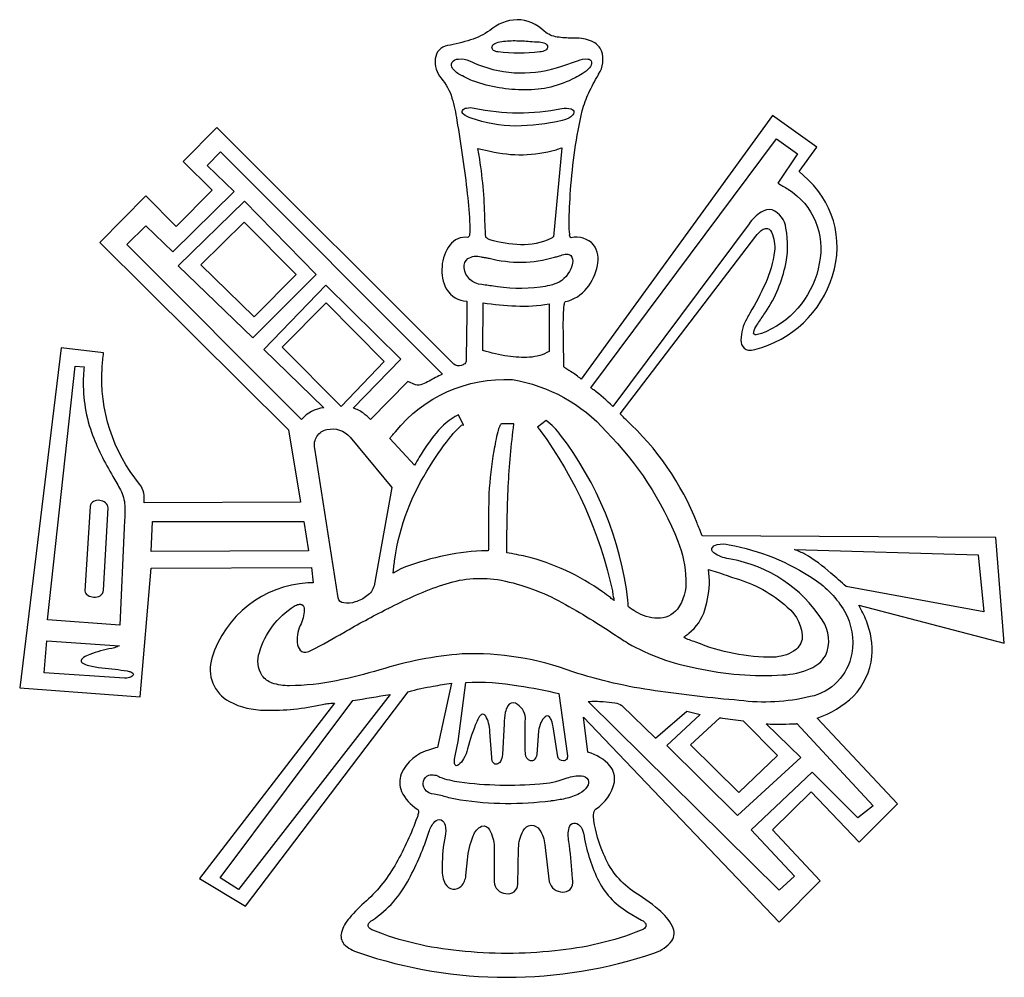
# Model space of a CAD drawing. Extents: x 0.5 to 7.88, y 2.04 to 9.22.
import ezdxf

# ---------------------------------------------------------------- set-up
doc = ezdxf.new("R2010")
doc.units = 0

msp = doc.modelspace()

# ---------------------------------------------------------------- linework, layer by layer
for points in [[(6.753472, 4.145833, 0.161089), (6.892361, 4.444444, 0.115815), (6.851029, 4.710438, 0.046506), (6.794071, 4.827994), (7.884701, 4.544324), (7.821525, 5.335772), (5.620006, 5.347689, 0.022887), (5.599026, 5.40117, -0.01959), (5.581854, 5.444232, 0.114085), (5.046686, 6.220189, -0.015408), (5.024017, 6.242873, 0.017193), (5.00496, 6.261917), (6.022881, 7.59451, -0.063104), (6.062755, 7.63731, -0.131769), (6.095128, 7.653081, -0.328298), (6.139547, 7.625048, -0.130266), (6.162342, 7.481265, -0.076794), (6.093898, 7.241226, -0.024919), (5.977477, 7.018044, 0.000927), (5.953746, 6.975889, 0.121344), (5.910394, 6.816164, 0.214397), (5.93481, 6.754294, 0.144798), (5.966607, 6.741449, 0.091895), (6.014539, 6.745842, 0.262358), (6.597696, 7.298755, 0.307922), (6.378087, 8.051028), (6.345894, 8.078436), (6.478207, 8.260797), (6.148042, 8.499185), (4.712929, 6.524138, 0.039785), (4.63418, 6.579832, -0.0096), (4.604705, 6.598836, -0.044277), (4.583333, 6.61574, 0.004341), (4.581623, 6.726187, -0.008526), (4.579378, 6.972689, -0.022001), (4.584063, 7.066444, -0.04263), (4.589008, 7.094158, -0.269512), (4.596128, 7.104607, 0.173093), (4.755175, 7.204809, 0.128198), (4.835407, 7.375517, 0.212118), (4.806428, 7.530267, 0.267494), (4.637836, 7.582593, -0.28604), (4.626757, 7.60943, -0.030411), (4.622717, 7.6858, -0.01972), (4.633965, 7.940764, -0.039936), (4.721271, 8.534953, -0.045945), (4.770694, 8.670219, -0.017117), (4.839526, 8.800934, 0.000047), (4.844049, 8.809092, 0.226169), (4.865955, 8.984465, 0.170268), (4.805333, 9.049297, 0.116044), (4.683137, 9.078481, 0.006135), (4.64417, 9.079588, -0.039452), (4.533317, 9.087739, -0.140701), (4.436407, 9.130915, 0.193984), (4.232431, 9.217487, 0.168433), (4.027575, 9.136874, -0.082612), (3.883793, 9.065959, -0.039471), (3.710518, 9.023646, 0.347619), (3.619624, 8.923823, 0.21219), (3.662833, 8.7793, -0.108468), (3.74418, 8.630156, -0.034555), (3.780826, 8.462243, -0.014389), (3.859501, 7.910963, -0.019702), (3.878055, 7.677456, -0.039436), (3.875683, 7.608293, -0.36792), (3.863087, 7.584976, 0.278952), (3.729532, 7.527722, 0.144521), (3.669839, 7.36744, 0.157389), (3.70468, 7.19643, 0.249874), (3.854728, 7.10699, -0.007909), (3.853139, 6.843987, 0.00091), (3.851153, 6.663599, -0.196613), (3.840167, 6.639029, -0.128742), (3.815103, 6.625301, -0.252048), (3.759376, 6.636172), (1.981008, 8.409792), (1.729494, 8.153529), (1.947624, 7.938975), (1.675869, 7.667219), (1.449397, 7.896074), (1.106107, 7.546825), (2.519751, 6.142713), (2.609163, 5.600378), (1.4375, 5.597222, -0.005852), (1.437683, 5.607799, 0.052853), (1.434391, 5.667406, 0.134214), (1.402778, 5.736111, -0.18936), (1.121617, 6.608764, -0.008726), (1.133533, 6.720817), (0.815285, 6.757758), (0.504187, 4.208182), (1.407671, 4.14264), (1.489914, 5.106918), (2.690972, 5.111111), (2.704861, 4.996528, -0.000008), (2.704861, 4.996528, -0.001998), (2.663979, 4.996075, 0.312249), (1.944756, 4.432326, 0.361113), (2.076777, 4.105737, 0.1158), (2.343493, 4.041541, 0.061698), (2.773649, 4.085422), (2.773649, 4.085422, -0.006388), (2.812413, 4.091039, -0.043286), (2.863042, 4.094956), (1.852272, 2.779046), (2.197929, 2.574042), (3.416667, 4.180556, -0.025196), (3.604745, 4.221644, -0.004392), (3.74074, 4.245371), (3.636617, 3.762407, 0.021779), (3.577015, 3.745724, 0.223902), (3.364699, 3.563649, 0.189439), (3.366658, 3.432944, 0.149119), (3.484047, 3.301124, -0.2443), (3.49373, 3.282352, -0.067869), (3.491588, 3.264248, -0.032667), (3.482856, 3.236754, -0.039388), (3.327155, 2.895858, -0.08136), (3.102622, 2.612175, 0.041556), (2.975322, 2.483597, 0.110588), (2.915629, 2.375577, 0.246082), (2.93483, 2.289011, 0.137012), (3.044212, 2.224793, 0.166272), (5.264799, 2.223601, 0.148464), (5.392528, 2.312431, 0.26919), (5.397683, 2.420312, 0.105263), (5.294502, 2.545812, 0.039555), (5.097222, 2.6875, -0.146447), (4.880552, 2.966149, -0.065278), (4.808299, 3.215304, -0.043697), (4.806362, 3.258959, -0.063114), (4.810477, 3.28252, -0.141087), (4.821407, 3.299932, 0.200733), (4.962051, 3.501611, 0.209324), (4.92885, 3.624478, 0.145376), (4.763889, 3.726851), (4.729631, 3.988879), (6.198092, 2.453647), (6.505615, 2.763554), (6.14685, 3.146169), (6.436481, 3.428668), (6.796454, 3.05201), (7.084911, 3.339257), (6.482974, 3.982921), (6.482974, 3.982921, 0.105673)], [(4.103119, 9.050856, -0.049226), (4.217077, 9.060449, -0.016638), (4.32917, 9.05507, 0.007119), (4.398237, 9.050856, -0.127296), (4.444735, 9.038526, -0.247938), (4.461132, 9.014618, -0.257356), (4.447056, 8.989979, -0.131063), (4.402137, 8.975456, -0.059375), (4.090137, 8.975456, -0.130167), (4.056523, 8.987602, -0.230291), (4.043505, 9.009256, -0.24716), (4.057048, 9.032859, -0.111974)], [(3.876846, 8.907892), (3.936447, 8.882867, 0.183332), (4.566985, 8.86974), (4.686189, 8.910257, -0.113814), (4.762968, 8.922717, -0.356096), (4.79092, 8.89999, -0.195555), (4.774848, 8.857665, -0.092737), (4.719556, 8.811331, -0.017494), (4.668296, 8.781539, -0.122548), (4.291647, 8.690573, -0.081787), (3.907847, 8.755756, -0.021157), (3.824435, 8.795683, 0.000686), (3.816071, 8.799956, -0.137163), (3.748966, 8.852289, -0.303653), (3.745891, 8.898767, -0.224998), (3.7931, 8.922823, -0.122937)], [(3.911494, 8.555556, 0.102287), (4.567075, 8.550914, -0.119341), (4.637357, 8.548483, -0.356019), (4.658252, 8.522888, -0.212725), (4.634452, 8.489255, -0.102397), (4.57065, 8.462712, -0.057633), (4.220219, 8.420415, -0.07942), (3.887661, 8.480154, -0.109781), (3.830712, 8.509485, -0.355828), (3.822702, 8.537354, -0.208704), (3.85313, 8.555474, -0.096042)], [(6.176642, 8.323865), (6.333942, 8.213004), (6.187042, 7.991299, -0.008769), (6.263742, 7.947207, -0.316286), (6.498068, 7.390572, -0.247348), (6.102542, 6.880411, -0.084), (6.024907, 6.855398, -0.60031), (6.006017, 6.874302, -0.087653), (6.030514, 6.927848, -0.014469), (6.083042, 7.006764, 0.096859), (6.241439, 7.363006, 0.111451), (6.247492, 7.654883, 0.282961), (6.14337, 7.792555, 0.190913), (6.063171, 7.775488, 0.097928), (5.971242, 7.686178), (4.949439, 6.317817, 0.044013), (4.806956, 6.442019, -0.004981), (4.785639, 6.458469)], [(2.617089, 6.22075), (1.308347, 7.532236), (1.450174, 7.672817), (1.652812, 7.476553), (2.111712, 7.930253), (1.909075, 8.123413), (2.010403, 8.226636), (3.673161, 6.560736, -0.000574), (3.669408, 6.558891, 0.015053), (3.574074, 6.50926, 0.00004), (3.572951, 6.508623, -0.042508), (3.523796, 6.484515, -0.170281), (3.470524, 6.480768), (3.413304, 6.50471), (3.1344, 6.22075, 0.034754), (3.080168, 6.267611, 0.09661), (3.003472, 6.305556), (3.362062, 6.671832), (2.798276, 7.227096), (2.33461, 6.74465), (2.782767, 6.307814, 0.204681)], [(4.568467, 8.257999), (4.506481, 7.589328, 0.060109), (4.494394, 7.582442, -0.021573), (4.485337, 7.576653, -0.118565), (4.258977, 7.531146, -0.061684), (4.027754, 7.567553, -0.096847), (4.017886, 7.571721, -0.034572), (4.009907, 7.578018, 0.020361), (4.004446, 7.582509, 0.068296), (3.998704, 7.585753, 0.000009), (3.998491, 7.588541, -0.009453), (3.992746, 7.678703, -0.000068), (3.991929, 7.699891, 0.034108), (3.952229, 8.172199), (3.93791, 8.253232), (4.029686, 8.231782, 0.127572), (4.524356, 8.242507, 0.03702)], [(3.962339, 7.439539, 0.027122), (3.995059, 7.434291, -0.029869), (4.023115, 7.429751, 0.136712), (4.513017, 7.437156, -0.025821), (4.527071, 7.440641, 0.050688), (4.559492, 7.450553, -0.092157), (4.605391, 7.459707, -0.171079), (4.634295, 7.450166, -0.264209), (4.648113, 7.392836, -0.203292), (4.548767, 7.250026, -0.070339), (4.406922, 7.212651, -0.074566), (4.039817, 7.221751, 0.000834), (4.018083, 7.224795, -0.006283), (3.968297, 7.232133, -0.364276), (3.83479, 7.358681, -0.251523), (3.864368, 7.426611, -0.220498)], [(4.472222, 7.087962), (4.472222, 6.731482, -0.12433), (4.326493, 6.687602, -0.055032), (4.163874, 6.694885, -0.041119), (3.977054, 6.73815), (3.978336, 7.096049, 0.03376), (4.222986, 7.071612, 0.065003)], [(0.920097, 6.620735), (0.98804, 6.615968, 0.010715), (0.981482, 6.550926, 0.093554), (1.042151, 6.124547, 0.04613), (1.203562, 5.793869, -0.003736), (1.259778, 5.6934, -0.107831), (1.2918, 5.576325, -0.034364), (1.28968, 5.453076, 0.004324), (1.287204, 5.40971), (1.253856, 4.679054), (0.712729, 4.718379)], [(4.197712, 6.519822, -0.171883), (4.900664, 6.130887, -0.101738), (5.437337, 5.308129, -0.087499), (5.498126, 5.021043, -0.17325), (5.433763, 4.798672, -0.236599), (5.285811, 4.731176, -0.130106), (5.122664, 4.779569, -0.014585), (5.066637, 4.815319, -0.005277), (5.065696, 4.831613, 0.016625), (5.063063, 4.866579, 0.134541), (4.55886, 6.103803, 0.070238), (4.451592, 6.213474), (4.386032, 6.16344, -0.009991), (4.395921, 6.151197, 0.011069), (4.40629, 6.138397, -0.104784), (4.947435, 4.935714, 0.042505), (4.949388, 4.915088, 0.013909), (4.953682, 4.894638, -0.031312), (4.959351, 4.864178, -0.005188), (4.932043, 4.885298, 0.020848), (4.873533, 4.928546, 0.091308), (4.299022, 5.194361, 0.00471), (4.155986, 5.221787, -0.011299), (4.166711, 5.718967, -0.018145), (4.208437, 6.187256), (4.115469, 6.187256, 0.238018), (4.102425, 6.171197, 0.037098), (4.088013, 6.127733, 0.022207), (4.058551, 5.98532, 0.028089), (4.02131, 5.665667, 0.006719), (4.018438, 5.381103, -0.001774), (4.018062, 5.278285, -0.035497), (4.016525, 5.236665), (3.966474, 5.236665, 0.081421), (3.360961, 5.101483), (3.303743, 5.068044, 0.000025), (3.304328, 5.073692, -0.006209), (3.315678, 5.174085, -0.108485), (3.582219, 5.87459, -0.035907), (3.747954, 6.107972, -0.038529), (3.80496, 6.167716, -0.367921), (3.831779, 6.178932), (3.792454, 6.256392, 0.103821), (3.624833, 6.118652, 0.034467), (3.499232, 5.938161, 0.023287), (3.464656, 5.87735), (3.277526, 6.078814, 0.000147), (3.293286, 6.097195, -0.000437), (3.320444, 6.128846, -0.241595)], [(2.981271, 6.089087), (3.294751, 5.710047), (3.160635, 4.974624, -0.164413), (3.107423, 4.897927, -0.095996), (3.018668, 4.852746, -0.115086), (2.933414, 4.845561, -0.339876), (2.890704, 4.882847), (2.716665, 6.004461, -0.426132), (2.807483, 6.145107, -0.278227)], [(1.032529, 5.569447), (0.992229, 4.936346, 0.248764), (1.014322, 4.903318, 0.126208), (1.060798, 4.889546, 0.149622), (1.107765, 4.900149, 0.251759), (1.131331, 4.940246), (1.166431, 5.557747, 0.234181), (1.147702, 5.596504, 0.141759), (1.104355, 5.614298, 0.154075), (1.058571, 5.606742, 0.23992)], [(4.650132, 4.330003, 0.098932), (3.821405, 4.463376, 0.057172), (3.202793, 4.34319, -0.018896), (2.879066, 4.261864, -0.049828), (2.526071, 4.2251, -0.092117), (2.396931, 4.245487, -0.143859), (2.321638, 4.300319, -0.226162), (2.301247, 4.475351, -0.180625), (2.561839, 4.821097, -0.08046), (2.596587, 4.835236, -0.166799), (2.619701, 4.833202, -0.271085), (2.637674, 4.794544, -0.115662), (2.60714, 4.676382, 0.154191), (2.587764, 4.53273, 0.221061), (2.619539, 4.481638, 0.152782), (2.649995, 4.476543, 0.094876), (2.691767, 4.490897, 0.008755), (2.934129, 4.624771, -0.014829), (3.259128, 4.800839, 0.000259), (3.290137, 4.816049, -0.037267), (3.67518, 4.981937, -0.119311), (4.085136, 5.021244, -0.078444), (4.541327, 4.862896, -0.025511), (4.95824, 4.61195, 0.001675), (5.062539, 4.544576, 0.083313), (5.578499, 4.35666, 0.069186), (6.222304, 4.305826, 0.089), (6.432156, 4.353902, 0.154449), (6.54342, 4.448447, 0.267611), (6.51969, 4.718535, 0.207253), (5.833731, 5.173832, -0.091792), (5.721238, 5.210847, -0.107383), (5.697539, 5.232399, -0.20157), (5.692781, 5.253042, -0.276886), (5.731819, 5.282778, -0.109157), (5.821814, 5.282418, -0.10095), (6.460539, 5.023688, -0.111639), (6.686874, 4.783712, -0.174357), (6.740789, 4.466974, -0.308209), (6.428955, 4.143157, -0.091771), (5.898099, 4.114781, -0.014603), (5.267405, 4.187786, -0.044198)], [(7.688654, 5.207162), (7.730362, 4.779262), (6.699333, 4.968757, 0.011223), (6.584755, 5.06985, 0.049552), (6.390619, 5.210701, 0.013184), (6.313142, 5.246506)], [(5.675926, 5.013889), (5.666667, 5.097222, -0.016991), (5.798754, 5.053754, 0.00826), (5.865057, 5.031264, -0.117043), (6.257727, 4.814255, -0.247791), (6.368439, 4.571579, -0.204523), (6.304697, 4.483027, -0.122745), (6.154426, 4.438951, -0.102082), (5.572917, 4.552083, -0.01652), (5.523913, 4.568877, -0.059934), (5.48244, 4.588506, 0.012025), (5.513726, 4.612808, -0.00069), (5.520574, 4.618297, 0.150978), (5.64027, 4.79471, 0.059156)], [(1.288631, 4.281162), (0.686729, 4.322961), (0.707529, 4.560646), (1.252231, 4.524246, 0.027482), (1.234463, 4.517797, -0.048428), (1.193731, 4.504746, 0.039593), (1.029077, 4.459763, 0.055938), (0.982992, 4.436895, 0.192742), (0.964605, 4.414828, 0.305228), (0.976564, 4.394352, 0.081439), (1.02152, 4.376258, 0.045596), (1.221031, 4.350369, 0.004826), (1.310731, 4.336087, -0.048473), (1.337294, 4.328611, -0.099319), (1.351884, 4.319672, -0.440916), (1.352331, 4.300683, -0.134134), (1.326452, 4.285664, -0.093601)], [(4.134861, 3.940617), (4.122944, 3.709161, -0.12517), (4.107945, 3.657801, -0.201482), (4.080773, 3.636673, -0.286086), (4.054722, 3.646263, -0.173685), (4.043085, 3.687061), (4.028765, 3.879499, 0.047231), (4.018673, 3.94557, 0.089033), (3.997184, 3.997503, 0.409675), (3.966754, 4.008963, 0.121761), (3.948953, 3.991286, 0.052546), (3.929839, 3.953617, 0.041592), (3.861896, 3.752079, -0.075011), (3.831971, 3.677204, -0.102962), (3.793217, 3.630981, -0.174924), (3.776849, 3.625431, -0.28977), (3.765858, 3.635226, -0.103051), (3.762772, 3.663094, -0.042557), (3.770119, 3.711761), (3.791569, 3.807981), (3.847222, 4.25, -0.058253), (4.244402, 4.223741, -0.024394), (4.546296, 4.166667), (4.609253, 3.698761, -0.489946), (4.579304, 3.662348, -0.355936), (4.537735, 3.692261), (4.503158, 3.915917, 0.044593), (4.490429, 3.964337, 0.09613), (4.475282, 3.990966, 0.446236), (4.441927, 3.992628, 0.113222), (4.411478, 3.948455, 0.061684), (4.392315, 3.885999), (4.380399, 3.709161, -0.168402), (4.361478, 3.67009, -0.242685), (4.333617, 3.662835, -0.329746), (4.295772, 3.713061, -0.023132), (4.294581, 3.983517, 0.270208), (4.219636, 4.093719, 0.379978), (4.163672, 4.074583, 0.093976), (4.144021, 4.025016, 0.048727)], [(2.1434, 2.697849), (2.007532, 2.78486), (3.001583, 4.113878, 0.002712), (3.281679, 4.160371)], [(6.901772, 3.325625), (6.787336, 3.235076), (6.444064, 3.577139), (5.987546, 3.145682), (6.311751, 2.798817), (6.197333, 2.69395), (4.765796, 4.106962, -0.042165), (4.878289, 4.106148, -0.02833), (4.964764, 4.096535, -0.129848), (5.018501, 4.077044), (5.269999, 3.831019), (5.506003, 4.033675), (5.606121, 4.009824), (5.354625, 3.776219), (5.883853, 3.252987), (6.358246, 3.687964), (6.099599, 3.940689, 0.04008), (6.220787, 3.936746, 0.007549), (6.325776, 3.94077, -0.004502), (6.329861, 3.940972)], [(5.928432, 3.961453), (6.184586, 3.701397), (5.894163, 3.424569), (5.533122, 3.783333), (5.751594, 3.984871, -0.000365), (5.772211, 3.981912, 0.011013)], [(4.699893, 3.416643, -0.070104), (4.593729, 3.378645, -0.022975), (4.492421, 3.361839, 0.00028), (4.484146, 3.360743, -0.067831), (3.808307, 3.367243, -0.025847), (3.709343, 3.389348, 0.025792), (3.610454, 3.411443, -0.215589), (3.540407, 3.449649, -0.223903), (3.530145, 3.510401, -0.249933), (3.571061, 3.553854, -0.210892), (3.654546, 3.540161, 0.048285), (3.725177, 3.519014, 0.022078), (3.801157, 3.503743, 0.052061), (4.404286, 3.489461, 0.069719), (4.594023, 3.529114, -0.000635), (4.608117, 3.533661, -0.108783), (4.715145, 3.549192, -0.256175), (4.764403, 3.52049, -0.254116), (4.758462, 3.469118, -0.133172)], [(5.063117, 2.528867), (5.165619, 2.468976, -0.056084), (5.186513, 2.453155, -0.136811), (5.198694, 2.434046, -0.244616), (5.193445, 2.413226, -0.119002), (5.162044, 2.392276, -0.073331), (4.516014, 2.238822, -0.057673), (3.798467, 2.238822, -0.07333), (3.152419, 2.392276, -0.118996), (3.121026, 2.413226, -0.244542), (3.115776, 2.434046, -0.136829), (3.127953, 2.453155, -0.056117), (3.148844, 2.468976, 0.128223), (3.422549, 2.777199, 0.043664), (3.571996, 3.128457, -0.122955), (3.616614, 3.206333, -0.288809), (3.662578, 3.219809, -0.240335), (3.693345, 3.179863, -0.121614), (3.692372, 3.097474, 0.048191), (3.671712, 2.87546, -0.000986), (3.670922, 2.847115, 0.146446), (3.694482, 2.740148, 0.22951), (3.752123, 2.700376, 0.228959), (3.813562, 2.722648, 0.174917), (3.848517, 2.801814), (3.861625, 2.921017, -0.077747), (3.903797, 3.099358, -0.199579), (3.966526, 3.172348, -0.36548), (4.026571, 3.143812, -0.120038), (4.060689, 3.017578), (4.060689, 2.756242, 0.391791), (4.14889, 2.666928, 0.178407), (4.209529, 2.680463, 0.255478), (4.237092, 2.737446), (4.244242, 3.008442, -0.118447), (4.276981, 3.136621, -0.253737), (4.338106, 3.180701, -0.253366), (4.401468, 3.14483, -0.127274), (4.440921, 3.03316), (4.474287, 2.755375, 0.338998), (4.574413, 2.678496, 0.202375), (4.629839, 2.698908, 0.228363), (4.6495, 2.76489, -0.000809), (4.645556, 2.813373, 0.015722), (4.6209, 3.057824, -0.116362), (4.622448, 3.161522, -0.303952), (4.657403, 3.196118, -0.227728), (4.70152, 3.176842, -0.148035), (4.730551, 3.118924, 0.068627), (4.835152, 2.778545, 0.148882)]]:
    msp.add_lwpolyline(points, format="xyb", close=True)
for points in [[(2.188557, 7.858229), (1.692715, 7.373112), (2.252925, 6.831968), (2.726126, 7.307551)], [(1.861932, 7.379051), (2.185633, 7.698853), (2.575633, 7.307551), (2.261033, 6.989051)], [(2.47055, 6.764024), (2.800715, 7.095399), (3.236974, 6.654372), (2.915151, 6.31825)], [(1.49074, 5.231482), (1.499231, 5.456076), (2.633953, 5.455029), (2.668529, 5.236774)]]:
    msp.add_lwpolyline(points, close=True)

doc.saveas('drawing.dxf')
